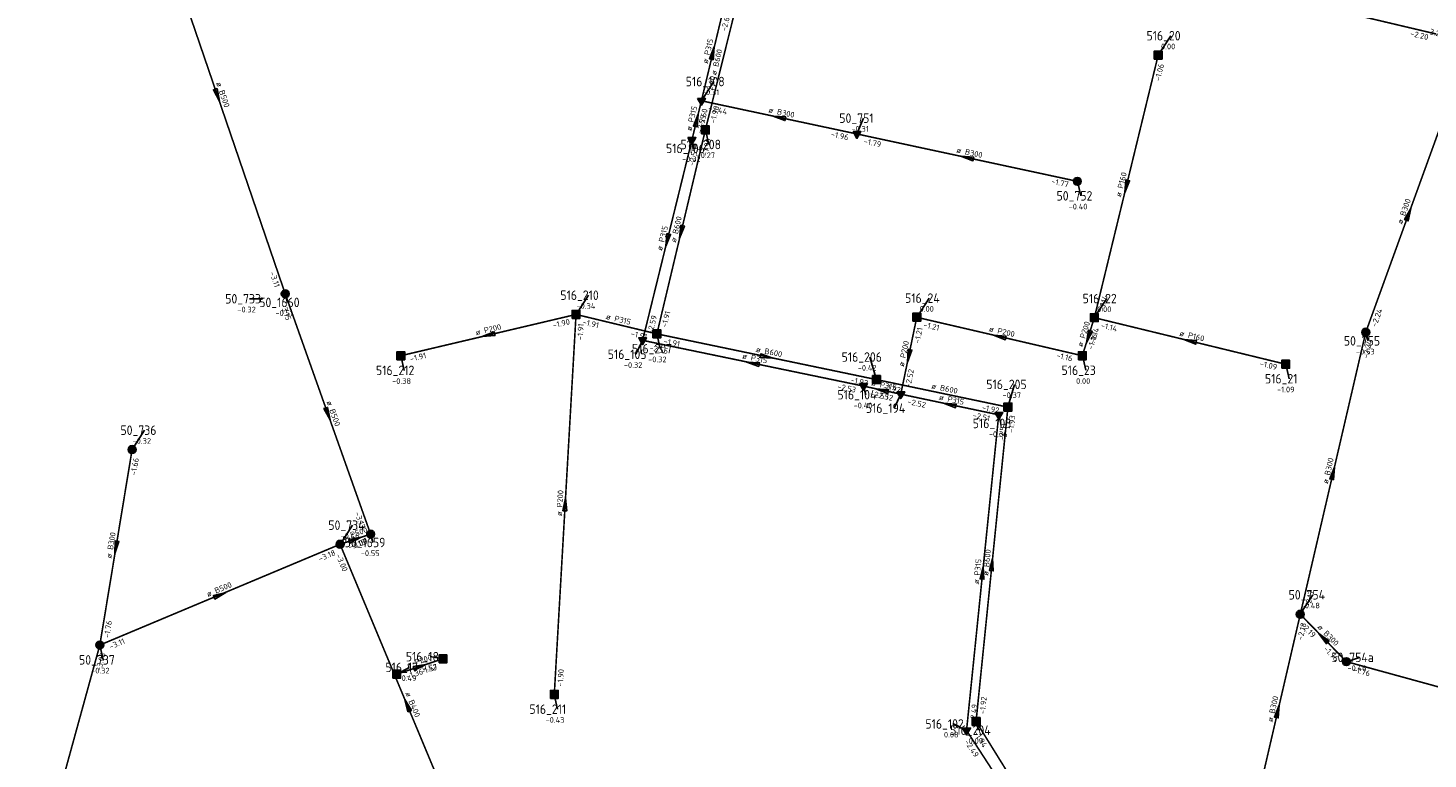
# Model space of a CAD drawing. Header units: metres. Extents: x 249000 to 255300, y 590580 to 596000.
# Tile 34 of 61: x 253332 to 253554, y 592978 to 593094. Entities that reach past the tile are written whole.
import ezdxf
from ezdxf.enums import TextEntityAlignment as Align

# ---------------------------------------------------------------- set-up
doc = ezdxf.new("R2010")
doc.units = ezdxf.units.M
doc.header["$MEASUREMENT"] = 0
for name, pattern in [('RI-GWA', [18.45, 6, -1.8, 1.75, -1.8, 1.75, -1.8, 1.75, -1.8]), ('RI-HWA', [7.4, 5, -2.4]), ('RI-VWA', [11, 5, -3, 0, -3])]:
    doc.linetypes.add(name, pattern=pattern)
doc.layers.get('0').update_dxf_attribs({"linetype": 'CONTINUOUS'})
for name, color, linetype, lineweight in [('B-WE-RI-GWA_TRANSPORTLEIDING-G', 30, 'RI-GWA', 18), ('B-WE-RI-HWA_TRANSPORTLEIDING-G', 150, 'RI-HWA', 18), ('B-WE-RI-VWA_TRANSPORTLEIDING-G', 20, 'RI-VWA', 18)]:
    doc.layers.add(name, color=color, linetype=linetype, lineweight=lineweight)
for name, color, linetype in [('RIO-AFMETINGEN', 8, 'CONTINUOUS'), ('RIO-AFSCHOT', 7, 'CONTINUOUS'), ('RIO-BOK', 8, 'CONTINUOUS'), ('RIO-KNOOP', 7, 'CONTINUOUS'), ('RIO-KNOOPNAAM', 170, 'CONTINUOUS'), ('RIO-LEADER', 253, 'CONTINUOUS'), ('RIO-MAAIVELD', 104, 'CONTINUOUS')]:
    doc.layers.add(name, color=color, linetype=linetype)
doc.styles.add('RIO-TXT', font='isocp.shx')

# ---------------------------------------------------------------- blocks, each defined once
blk = doc.blocks.new('K_IPG')
blk.add_circle((0, 0), 0.5)
for points in [[(0, 0), (-0.5, 0), (-0.433013, 0.25)], [(0, 0), (-0.433013, -0.25), (-0.5, 0)], [(0, 0), (-0.433013, 0.25), (-0.25, 0.433013)], [(0, 0), (-0.25, -0.433013), (-0.433013, -0.25)], [(0, 0), (-0.25, 0.433013), (0, 0.5)], [(0, 0), (0, -0.5), (-0.25, -0.433013)], [(0, 0), (0, 0.5), (0.25, 0.433013)], [(0, 0), (0.25, 0.433013), (0.433013, 0.25)], [(0, 0), (0.433013, 0.25), (0.5, 0)], [(0, 0), (0.5, 0), (0.433013, -0.25)], [(0, 0), (0.433013, -0.25), (0.25, -0.433013)], [(0, 0), (0.25, -0.433013), (0, -0.5)]]:
    blk.add_solid(points)
at = {"style": 'RIO-TXT', "flags": 1}
blk.add_attdef('RIOLERINGSGEBIED', text='', height=1, dxfattribs=at).set_placement((0, 0), align=Align.CENTER)
blk.add_attdef('KNOOPNAAM', text='', height=1, dxfattribs=at).set_placement((0, 0), align=Align.TOP_CENTER)
blk = doc.blocks.new('K_FIC')
blk.add_circle((0, 0), 0.0625)
at = {"style": 'RIO-TXT', "flags": 1}
blk.add_attdef('RIOLERINGSGEBIED', text='', height=1, dxfattribs=at).set_placement((0, 0), align=Align.CENTER)
blk.add_attdef('KNOOPNAAM', text='', height=1, dxfattribs=at).set_placement((0, 0), align=Align.TOP_CENTER)
blk = doc.blocks.new('K_IPD')
blk.add_lwpolyline([(-0.496027, 0.307994), (0.503973, 0.307994), (0.003973, -0.558031)], close=True)
blk.add_solid([(-0.496027, 0.307994), (0.503973, 0.307994), (0.003973, -0.558031)])
at = {"style": 'RIO-TXT', "flags": 1}
blk.add_attdef('RIOLERINGSGEBIED', text='', height=1, dxfattribs=at).set_placement((0, 0), align=Align.CENTER)
blk.add_attdef('KNOOPNAAM', text='', height=1, dxfattribs=at).set_placement((0, 0), align=Align.TOP_CENTER)
blk = doc.blocks.new('K_IPR')
blk.add_lwpolyline([(-0.5, -0.5), (0.5, -0.5), (0.5, 0.5), (-0.5, 0.5)], close=True)
blk.add_solid([(-0.5, 0.5), (0.5, 0.5), (-0.5, -0.5), (0.5, -0.5)])
at = {"style": 'RIO-TXT', "flags": 1}
blk.add_attdef('RIOLERINGSGEBIED', text='', height=1, dxfattribs=at).set_placement((0, 0), align=Align.CENTER)
blk.add_attdef('KNOOPNAAM', text='', height=1, dxfattribs=at).set_placement((0, 0), align=Align.TOP_CENTER)
blk = doc.blocks.new('L_VHR')
blk.add_lwpolyline([(-0.5, 0), (0.5, 0), (-0.5, 0.15), (-0.5, -0.15), (0.5, 0)])

msp = doc.modelspace()

# ---------------------------------------------------------------- linework, layer by layer
at = {"layer": 'B-WE-RI-GWA_TRANSPORTLEIDING-G', "const_width": 0.25}
for points in [[(253351.552, 593114.624), (253373.04, 593051.776)], [(253543.888, 593045.696), (253557.424, 593083.008), (253557.648, 593083.648)], [(253463.44, 593077.056), (253498.288, 593069.568)], [(253373.04, 593051.776), (253386.544, 593013.76)], [(253533.536, 593001.088), (253543.888, 593045.696)], [(253348.832, 593027.136), (253343.728, 592996.224)], [(253386.544, 593013.76), (253381.712, 593012.16)], [(253381.712, 593012.16), (253343.728, 592996.224)], [(253381.712, 593012.16), (253402.944, 592961.28)], [(253526.416, 592970.368), (253533.536, 593001.088)], [(253533.536, 593001.088), (253540.832, 592993.6)], [(253343.728, 592996.224), (253332.496, 592955.392)], [(253540.832, 592993.6), (253576.752, 592983.744)]]:
    msp.add_lwpolyline(points, dxfattribs=at)
at = {"layer": 'B-WE-RI-HWA_TRANSPORTLEIDING-G', "const_width": 0.25}
for points in [[(253555.04, 593092.864), (253501.136, 593105.6)], [(253444.592, 593098.304), (253439.472, 593077.696)], [(253511.072, 593089.536), (253500.976, 593048)], [(253439.472, 593077.696), (253431.808, 593045.44)], [(253419.024, 593048.512), (253391.328, 593041.984)], [(253415.584, 592988.416), (253419.024, 593048.512)], [(253419.024, 593048.512), (253431.808, 593045.44)], [(253499.072, 593041.984), (253472.896, 593048.064)], [(253500.976, 593048), (253499.072, 593041.984)], [(253531.232, 593040.64), (253500.976, 593048)], [(253431.808, 593045.44), (253466.528, 593038.208)], [(253487.312, 593033.856), (253466.528, 593038.208)], [(253482.272, 592984.128), (253487.312, 593033.856)], [(253390.656, 592991.616), (253397.984, 592994.048)], [(253501.344, 592953.408), (253482.272, 592984.128)]]:
    msp.add_lwpolyline(points, dxfattribs=at)
at = {"layer": 'B-WE-RI-VWA_TRANSPORTLEIDING-G', "const_width": 0.25}
for points in [[(253438.848, 593082.304), (253442.464, 593097.408)], [(253437.344, 593076.096), (253438.848, 593082.304)], [(253463.44, 593077.056), (253438.848, 593082.304)], [(253429.552, 593044.416), (253437.344, 593076.096)], [(253472.896, 593048.064), (253470.368, 593035.904)], [(253464.464, 593037.184), (253429.552, 593044.416)], [(253470.368, 593035.904), (253464.464, 593037.184)], [(253485.856, 593032.64), (253470.368, 593035.904)], [(253480.768, 592982.72), (253485.856, 593032.64)], [(253503.904, 592947.136), (253480.768, 592982.72)]]:
    msp.add_lwpolyline(points, dxfattribs=at)
at = {"layer": 'RIO-LEADER'}
for p, q in [((253511.07, 593089.54), (253513.0464, 593092.5958)), ((253438.85, 593082.29), (253440.8264, 593085.3458)), ((253463.44, 593077.06), (253464.4773, 593079.5571)), ((253437.35, 593076.12), (253437.71, 593074.7765)), ((253439.47, 593077.72), (253440.0035, 593075.3916)), ((253498.29, 593069.6), (253498.8235, 593067.2716)), ((253373.04, 593051.76), (253373.4, 593050.4165)), ((253419.03, 593048.5), (253421.0064, 593051.5558)), ((253369.33, 593051), (253367.3804, 593050.9896)), ((253472.9, 593048.04), (253474.8764, 593051.0958)), ((253500.97, 593047.97), (253502.9464, 593051.0258)), ((253431.8, 593045.43), (253432.3335, 593043.1016)), ((253543.89, 593045.68), (253544.25, 593044.3365)), ((253429.55, 593044.4), (253428.4996, 593042.21)), ((253391.32, 593042), (253391.8535, 593039.6716)), ((253466.53, 593038.19), (253465.4777, 593041.7794)), ((253499.08, 593042.01), (253499.6135, 593039.6816)), ((253531.24, 593040.67), (253531.7735, 593038.3416)), ((253464.46, 593037.16), (253464.82, 593035.8165)), ((253470.36, 593035.88), (253469.3096, 593033.69)), ((253487.31, 593033.86), (253488.3614, 593037.4497)), ((253485.85, 593032.62), (253486.21, 593031.2765)), ((253348.84, 593027.15), (253350.8164, 593030.2058)), ((253381.71, 593012.13), (253383.6864, 593015.1858)), ((253386.54, 593013.79), (253386.9, 593012.4465)), ((253533.54, 593001.12), (253535.5164, 593004.1758)), ((253343.73, 592996.21), (253344.2635, 592993.8816)), ((253397.98, 592994.05), (253395.9366, 592994.389)), ((253540.84, 592993.58), (253542.915, 592994.28)), ((253390.66, 592991.63), (253392.7035, 592992.6904)), ((253415.58, 592988.41), (253416.1135, 592986.0816)), ((253480.77, 592982.69), (253478.7264, 592983.7497)), ((253482.28, 592984.11), (253482.64, 592982.7665))]:
    msp.add_line(p, q, dxfattribs=at)

# ---------------------------------------------------------------- block references
at = {"layer": 'RIO-AFSCHOT', "xscale": 2, "yscale": 2, "zscale": 2}
for p, rotation in [((253440.655, 593089.85), 76.56390000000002), ((253362.3, 593083.2), 288.8675), ((253438.1, 593079.205), 76.3281), ((253451.145, 593079.675), 167.994), ((253480.865, 593073.33), 167.9188000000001), ((253506.02, 593068.755), 256.3361), ((253550.655, 593064.345), 70.0702), ((253435.635, 593061.575), 256.6302), ((253433.45, 593060.26), 256.1773), ((253405.175, 593045.25), 193.2), ((253485.99, 593045.025), 167.0307), ((253500.025, 593044.99), 252.3981), ((253516.105, 593044.32), 166.4427), ((253471.63, 593041.96), 258.1937), ((253447.005, 593040.78), 168.2847), ((253449.165, 593041.81), 348.2256), ((253467.41, 593036.52), 167.7607), ((253379.79, 593032.775), 289.5797), ((253478.105, 593034.25), 168.1163), ((253538.715, 593023.4), 76.9159), ((253417.305, 593018.455), 86.7053), ((253346.285, 593011.68), 260.6136), ((253384.125, 593012.96), 18.96520000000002), ((253484.795, 593008.985), 84.21820000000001), ((253483.31, 593007.655), 84.1821), ((253362.72, 593004.17), 22.73959999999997), ((253537.19, 592997.35), 134.0781), ((253394.32, 592992.84), 18.2921), ((253392.33, 592986.705), 112.677), ((253529.975, 592985.73), 76.9501)]:
    msp.add_blockref('L_VHR', p, dxfattribs=dict(at, rotation=rotation))
at = {"layer": 'RIO-KNOOP', "xscale": 1.25, "yscale": 1.25, "zscale": 1.25}
for name, p in [('K_IPR', (253511.072, 593089.536)), ('K_IPD', (253438.848, 593082.304)), ('K_IPR', (253439.472, 593077.696)), ('K_IPD', (253437.344, 593076.096)), ('K_IPD', (253463.44, 593077.056)), ('K_IPG', (253498.288, 593069.568)), ('K_IPG', (253373.04, 593051.776)), ('K_FIC', (253369.328, 593051.008)), ('K_IPR', (253419.024, 593048.512)), ('K_IPR', (253472.896, 593048.064)), ('K_IPR', (253500.976, 593048)), ('K_IPD', (253429.552, 593044.416)), ('K_IPR', (253431.808, 593045.44)), ('K_IPG', (253543.888, 593045.696)), ('K_IPR', (253391.328, 593041.984)), ('K_IPR', (253499.072, 593041.984)), ('K_IPR', (253531.232, 593040.64)), ('K_IPR', (253466.528, 593038.208)), ('K_IPD', (253464.464, 593037.184)), ('K_IPD', (253470.368, 593035.904)), ('K_IPR', (253487.312, 593033.856)), ('K_IPD', (253485.856, 593032.64)), ('K_IPG', (253348.832, 593027.136)), ('K_IPG', (253386.544, 593013.76)), ('K_IPG', (253381.712, 593012.16)), ('K_IPG', (253533.536, 593001.088)), ('K_IPG', (253343.728, 592996.224)), ('K_IPR', (253397.984, 592994.048)), ('K_IPG', (253540.832, 592993.6)), ('K_IPR', (253390.656, 592991.616)), ('K_IPR', (253415.584, 592988.416)), ('K_IPD', (253480.768, 592982.72)), ('K_IPR', (253482.272, 592984.128))]:
    msp.add_blockref(name, p, dxfattribs=at)

# ---------------------------------------------------------------- texts
at = {"layer": 'RIO-AFMETINGEN', "style": 'RIO-TXT'}
for s, rotation, p in [('ø P315', 76.5639, (253439.8269, 593088.1041)), ('ø B600', 76.0216, (253441.1801, 593086.2735)), ('ø B500', 288.8675, (253362.0862, 593085.1247)), ('ø P315', 76.3281, (253437.2648, 593077.4627)), ('ø B300', 347.994, (253449.3808, 593080.4661)), ('ø B300', 347.9188, (253479.1023, 593074.1267)), ('ø P160', 76.3361, (253505.173, 593067.0154)), ('ø B300', 70.0702, (253549.6349, 593062.7043)), ('ø B600', 76.6302, (253434.7999, 593059.8304)), ('ø P315', 76.1773, (253432.6102, 593058.5198)), ('ø P200', 13.2, (253403.2415, 593045.2154)), ('ø P315', 346.4836, (253423.671, 593047.7987)), ('ø P200', 72.3981, (253499.0715, 593043.3091)), ('ø P200', 347.0307, (253484.2392, 593045.8462)), ('ø P160', 346.4427, (253514.3629, 593045.1605)), ('ø B600', 348.2256, (253447.398, 593042.5972)), ('ø P200', 78.1937, (253470.8492, 593040.1919)), ('ø P315', 348.2847, (253445.2371, 593041.5655)), ('ø P315', 347.7607, (253465.6476, 593037.3124)), ('ø B600', 348.2307, (253475.1521, 593036.8076)), ('ø B500', 289.5797, (253379.5445, 593034.6941)), ('ø P315', 348.1163, (253476.3383, 593035.0345)), ('ø B300', 76.9159, (253537.8978, 593021.6495)), ('ø P200', 86.7053, (253416.7973, 593016.5906)), ('ø B300', 80.6136, (253345.5737, 593009.8816)), ('ø P500', 18.9652, (253382.2071, 593012.7243)), ('ø P315', 84.1821, (253482.7207, 593005.8149)), ('ø B600', 84.2182, (253484.2069, 593007.1446)), ('ø B500', 22.7396, (253360.8173, 593003.819)), ('ø B300', 314.0781, (253536.1638, 592998.988)), ('ø P200', 18.2921, (253392.3997, 592992.6264)), ('ø B400', 292.677, (253391.9854, 592988.6099)), ('ø B300', 76.9501, (253529.1588, 592983.9791))]:
    msp.add_text(s, height=0.9, rotation=rotation, dxfattribs=at).set_placement(p)
at = {"layer": 'RIO-BOK', "style": 'RIO-TXT'}
for s, rotation, p in [('-2.63', 76.5639, (253442.7953, 593093.2163)), ('-3.27', 346.5209, (253553.303, 593092.9937)), ('-2.20', 346.7454, (253550.8558, 593092.5636)), ('-1.06', 76.3361, (253511.365, 593085.3522)), ('-2.60', 76.5639, (253440.4163, 593083.2524)), ('-2.60', 76.3281, (253439.1681, 593078.0952)), ('-2.44', 347.994, (253439.8519, 593080.7487)), ('-1.90', 76.0216, (253441.0447, 593078.6685)), ('-2.59', 76.3281, (253438.9203, 593077.0759)), ('-1.90', 76.6302, (253439.7924, 593073.5323)), ('-1.96', 347.994, (253459.2604, 593076.6336)), ('-1.79', 347.9188, (253464.4399, 593075.5174)), ('-2.55', 76.1773, (253437.657, 593071.9242)), ('-1.77', 347.9188, (253494.1108, 593069.1857)), ('-3.11', 288.8675, (253370.5542, 593055.1378)), ('-1.14', 76.3361, (253502.5395, 593048.9271)), ('-3.15', 289.5797, (253372.2516, 593050.0993)), ('-2.24', 70.0702, (253545.5551, 593046.459)), ('-1.90', 13.2, (253415.4295, 593046.3361)), ('-1.91', 86.7053, (253420.0985, 593044.4309)), ('-1.91', 346.4836, (253419.9909, 593046.9328)), ('-2.59', 76.1773, (253431.1228, 593045.3518)), ('-1.91', 76.6302, (253433.3646, 593046.3952)), ('-1.21', 347.0307, (253473.8758, 593046.482)), ('-1.14', 346.4427, (253501.9298, 593046.4021)), ('-1.91', 346.4836, (253427.6081, 593045.1067)), ('-1.21', 78.1937, (253473.3495, 593043.86)), ('-1.16', 72.3981, (253500.7115, 593042.8571)), ('-1.14', 72.3981, (253500.9987, 593043.7647)), ('-2.55', 348.2847, (253430.5597, 593042.8638)), ('-1.91', 348.2256, (253432.8081, 593043.8927)), ('-2.24', 76.9159, (253544.2512, 593041.4892)), ('-1.91', 13.2, (253392.8829, 593041.0322)), ('-1.16', 347.0307, (253494.8937, 593041.6551)), ('-1.09', 346.4427, (253527.0506, 593040.3608)), ('-1.92', 348.2256, (253462.3529, 593037.7532)), ('-2.52', 78.1937, (253471.8977, 593036.8875)), ('-2.53', 348.2847, (253460.2832, 593036.7191)), ('-2.53', 347.7607, (253465.4556, 593035.6146)), ('-2.52', 347.7607, (253466.1759, 593035.4588)), ('-1.92', 348.2307, (253467.5382, 593036.6528)), ('-2.52', 348.1163, (253471.3652, 593034.3408)), ('-1.92', 348.2307, (253483.1314, 593033.4139)), ('-2.51', 348.1163, (253481.6698, 593032.1789)), ('-1.93', 84.2182, (253488.201, 593029.7487)), ('-2.51', 84.1821, (253486.7383, 593028.508)), ('-1.66', 80.6136, (253349.4538, 593022.9949)), ('-3.17', 289.5797, (253383.9968, 593017.131)), ('-3.15', 18.9652, (253383.1798, 593011.2613)), ('-3.09', 18.9652, (253383.3623, 593011.3241)), ('-3.18', 22.7396, (253378.5144, 593009.4065)), ('-3.00', 292.677, (253381.0125, 593010.4291)), ('-2.17', 76.9159, (253535.1004, 593002.092)), ('-1.76', 80.6136, (253345.2237, 592997.2815)), ('-2.18', 76.9501, (253533.9037, 592996.9296)), ('-2.19', 314.0781, (253533.5113, 592999.2819)), ('-3.11', 22.7396, (253345.4317, 592995.5146)), ('-3.08', 74.6211, (253343.8998, 592992.015)), ('-1.76', 314.0781, (253537.1265, 592995.5526)), ('-1.36', 18.2921, (253392.3022, 592990.8037)), ('-1.57', 18.2921, (253394.5894, 592991.5599)), ('-1.90', 86.7053, (253416.9524, 592989.6331)), ('-1.76', 344.7073, (253541.7519, 592991.9838)), ('-1.92', 84.2182, (253483.7042, 592985.2724)), ('-2.49', 84.1821, (253482.1949, 592983.8515)), ('-2.49', 303.0477, (253480.3901, 592980.8913)), ('-1.94', 301.8449, (253481.8624, 592982.3197))]:
    msp.add_text(s, height=0.9, rotation=rotation, dxfattribs=at).set_placement(p)
at = {"layer": 'RIO-KNOOPNAAM', "style": 'RIO-TXT'}
for s, p in [('516_20', (253509.2214, 593091.8458)), ('516_108', (253436.3639, 593084.5958)), ('50_751', (253460.6523, 593078.8071)), ('516_208', (253435.541, 593074.6416)), ('516_106', (253433.2475, 593074.0265)), ('50_752', (253494.9985, 593066.5216)), ('50_733', (253363.5554, 593050.2396)), ('516_210', (253416.5439, 593050.8058)), ('516_24', (253471.0514, 593050.3458)), ('516_22', (253499.1214, 593050.2758)), ('50_1660', (253368.9375, 593049.6665)), ('50_755', (253540.425, 593043.5865)), ('516_105', (253424.0371, 593041.46)), ('516_207', (253427.871, 593042.3516)), ('516_206', (253461.0152, 593041.0294)), ('516_212', (253387.391, 593038.9216)), ('516_23', (253495.7885, 593038.9316)), ('516_205', (253483.8989, 593036.6997)), ('516_21', (253527.9485, 593037.5916)), ('516_104', (253460.3575, 593035.0665)), ('516_194', (253464.8471, 593032.94)), ('516_103', (253481.7475, 593030.5265)), ('50_736', (253346.9914, 593029.4558)), ('50_734', (253379.8614, 593014.4358)), ('50_1659', (253382.4375, 593011.6965)), ('50_754', (253531.6914, 593003.4258)), ('50_737', (253340.4385, 592993.1316)), ('516_18', (253392.1116, 592993.639)), ('50_754a', (253538.4525, 592993.53)), ('516_17', (253388.8785, 592991.9404)), ('516_211', (253411.651, 592985.3316)), ('516_102', (253474.2639, 592982.9997)), ('516_204', (253478.1775, 592982.0165))]:
    msp.add_text(s, height=1.5, dxfattribs=at).set_placement(p)
at = {"layer": 'RIO-MAAIVELD', "style": 'RIO-TXT'}
for s, p in [('0.00', (253511.5164, 593090.4458)), ('-0.31', (253438.9139, 593083.1958)), ('-0.31', (253462.5648, 593077.4071)), ('-0.32', (253435.7975, 593072.6265)), ('-0.27', (253438.091, 593073.2416)), ('-0.40', (253496.911, 593065.1216)), ('-0.32', (253365.4679, 593048.8396)), ('-0.51', (253371.4875, 593048.2665)), ('-0.34', (253419.0939, 593049.4058)), ('0.00', (253473.3464, 593048.9458)), ('0.00', (253501.4164, 593048.8758)), ('-0.53', (253542.3375, 593042.1865)), ('-0.32', (253426.5871, 593040.06)), ('-0.32', (253430.421, 593040.9516)), ('-0.42', (253463.5652, 593039.6294)), ('-0.38', (253389.941, 593037.5216)), ('0.00', (253498.0835, 593037.5316)), ('-0.37', (253486.4489, 593035.2997)), ('-1.09', (253529.861, 593036.1916)), ('-0.40', (253462.9075, 593033.6665)), ('-0.36', (253484.2975, 593029.1265)), ('-0.32', (253348.9039, 593028.0558)), ('-0.46', (253381.7739, 593013.0358)), ('-0.55', (253384.9875, 593010.2965)), ('-0.48', (253533.6039, 593002.0258)), ('-0.32', (253342.351, 592991.7316)), ('-0.52', (253394.0241, 592992.239)), ('-0.46', (253541.0025, 592992.13)), ('-0.49', (253390.791, 592990.5404)), ('-0.43', (253414.201, 592983.9316)), ('0.08', (253477.1964, 592981.5997)), ('0.09', (253481.11, 592980.6165))]:
    msp.add_text(s, height=0.9, dxfattribs=at).set_placement(p)

doc.saveas('drawing.dxf')
